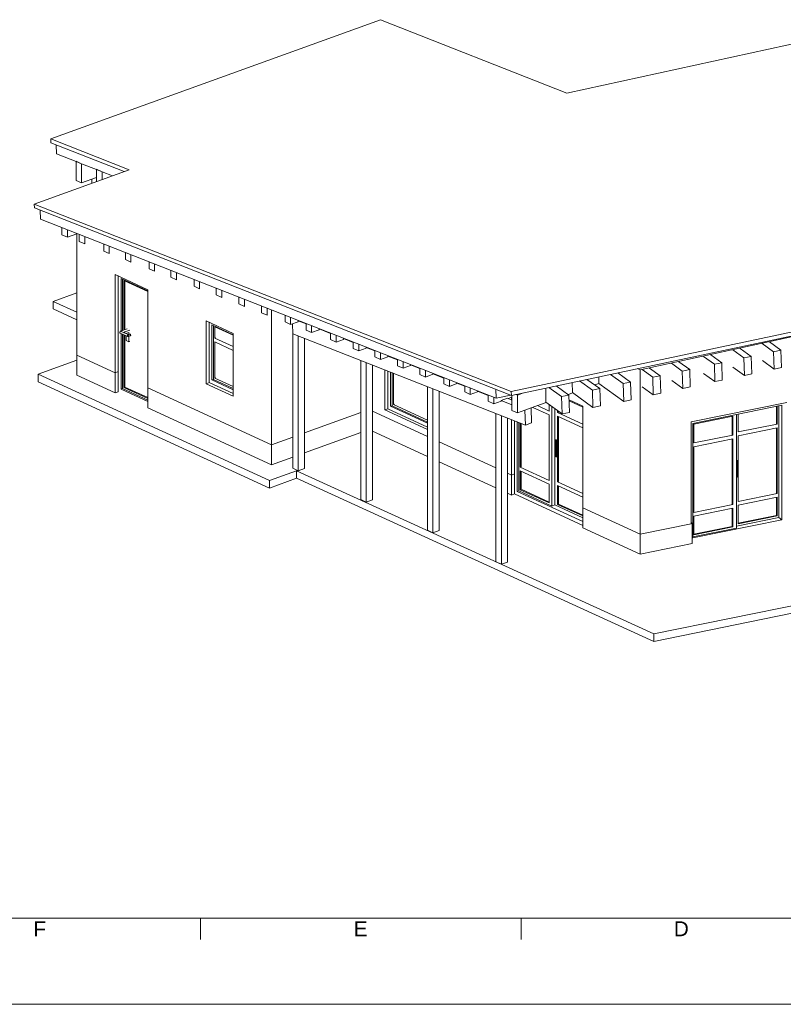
# Model space of a CAD drawing. Header units: millimetres. Extents: x 0 to 1189, y 0 to 841.
# Tile 6 of 13: x 776 to 952, y 0 to 228. Entities that reach past the tile are written whole.
import ezdxf

# ---------------------------------------------------------------- set-up
doc = ezdxf.new("R2010")
doc.units = ezdxf.units.MM
doc.layers.add('Perspectives', color=7, linetype='Continuous')
doc.styles.add('Arial', font='arial.ttf')

msp = doc.modelspace()

# ---------------------------------------------------------------- linework, layer by layer
at = {"color": 7, "linetype": 'Continuous', "lineweight": 9}
for p, q in [((1169, 20), (20, 20)), ((817.44, 20), (817.44, 15)), ((891.75, 20), (891.75, 15))]:
    msp.add_line(p, q, dxfattribs=at)
at = {"color": 5, "linetype": 'Continuous', "lineweight": 9, "true_color": 0x0000ff}
msp.add_line((1189, 0), (0, 0), dxfattribs=at)
at = {"layer": 'Perspectives', "color": 7, "linetype": 'Continuous', "lineweight": 9}
for p, q in [((859.12, 228.19), (902.35, 211.2)), ((782.76, 200.55), (859.12, 228.19)), ((969.01, 225.69), (902.35, 211.2)), ((782.76, 200.55), (800.92, 193.41)), ((782.76, 199.68), (782.76, 200.55)), ((782.76, 199.68), (799.77, 192.99)), ((784.1, 197.08), (784.03, 199.18)), ((788.62, 195.3), (784.1, 197.08)), ((788.62, 195.39), (789.89, 194.81)), ((788.62, 195.3), (788.62, 195.39)), ((788.62, 190.93), (788.62, 195.3)), ((789.89, 194.81), (788.62, 195.3)), ((789.89, 194.81), (789.89, 190.35)), ((793.36, 193.44), (789.89, 194.81)), ((800.92, 193.41), (778.94, 185.45)), ((793.36, 193.44), (793.36, 193.53)), ((793.36, 193.53), (794.62, 192.94)), ((793.36, 190.67), (793.36, 193.44)), ((794.62, 192.94), (793.36, 193.44)), ((794.62, 192.94), (794.62, 191.13)), ((797.02, 192), (794.62, 192.94)), ((789.89, 190.35), (788.62, 190.93)), ((789.89, 190.35), (793.36, 191.6)), ((792.3, 190.29), (792.3, 191.22)), ((889.45, 142.01), (778.94, 185.45)), ((778.94, 185.45), (778.97, 184.57)), ((778.97, 184.57), (889.48, 141.13)), ((780.4, 181.93), (780.33, 184.04)), ((885.94, 140.45), (780.4, 181.93)), ((785.35, 179.99), (785.35, 178.36)), ((785.35, 178.36), (786.62, 177.78)), ((786.62, 177.78), (786.62, 179.49)), ((786.62, 177.78), (788.8, 178.57)), ((788.8, 150.45), (788.8, 178.63)), ((789.35, 178.42), (789.35, 176.8)), ((789.35, 176.8), (790.61, 176.22)), ((790.61, 176.22), (790.61, 177.92)), ((795.03, 176.19), (795.03, 174.58)), ((795.03, 174.58), (796.29, 174)), ((796.29, 174), (796.29, 175.69)), ((800.07, 174.2), (800.07, 172.61)), ((801.33, 172.03), (801.33, 173.71)), ((800.07, 172.61), (801.33, 172.03)), ((805.54, 172.05), (805.54, 170.48)), ((806.8, 169.89), (806.8, 171.56)), ((797.68, 169.11), (805.27, 165.62)), ((797.68, 146.36), (797.68, 169.11)), ((805.54, 170.48), (806.8, 169.89)), ((810.58, 170.07), (810.58, 168.51)), ((811.85, 167.92), (811.85, 169.57)), ((798.4, 168.78), (798.4, 146.62)), ((799.03, 168.21), (805.27, 165.34)), ((799.03, 156.03), (799.03, 168.21)), ((799.38, 168.04), (799.38, 156.16)), ((799.7, 167.76), (805.27, 165.19)), ((799.7, 156.28), (799.7, 167.76)), ((799.94, 167.65), (799.94, 156.36)), ((810.58, 168.51), (811.85, 167.92)), ((815.94, 167.96), (815.94, 166.41)), ((817.21, 165.83), (817.21, 167.47)), ((788.8, 164.87), (783.33, 162.89)), ((805.27, 165.62), (805.27, 142.87)), ((815.94, 166.41), (817.21, 165.83)), ((821.09, 165.94), (821.09, 164.4)), ((821.09, 164.4), (822.36, 163.82)), ((822.36, 163.82), (822.36, 165.44)), ((783.33, 162.89), (788.8, 160.38)), ((783.33, 162.89), (783.33, 161.15)), ((826.35, 163.87), (826.35, 162.35)), ((826.35, 162.35), (827.61, 161.76)), ((827.61, 161.76), (827.61, 163.38)), ((788.8, 158.64), (783.33, 161.15)), ((831.61, 161.81), (831.61, 160.29)), ((831.61, 160.29), (832.87, 159.71)), ((832.87, 159.71), (832.87, 161.31)), ((833.93, 129.67), (833.93, 160.89)), ((818.72, 158.37), (825.04, 155.46)), ((818.72, 143.82), (818.72, 158.37)), ((819.43, 158.04), (819.43, 144.14)), ((820.06, 157.47), (825.04, 155.18)), ((820.06, 144.71), (820.06, 157.47)), ((837.07, 159.66), (837.07, 158.16)), ((837.07, 158.16), (838.33, 157.58)), ((838.33, 157.58), (838.33, 159.16)), ((838.33, 157.58), (840.07, 158.2)), ((838.77, 157.73), (838.85, 155.41)), ((840.07, 158.42), (840.15, 158.45)), ((840.07, 158.2), (840.07, 158.42)), ((840.07, 158.42), (841.9, 157.7)), ((841.9, 157.76), (841.9, 156.27)), ((889.45, 142.01), (964.46, 157.91)), ((798.84, 155.56), (800.57, 154.76)), ((800.42, 156.54), (798.93, 156)), ((799.72, 155.63), (798.93, 156)), ((799.03, 142.56), (799.03, 155.48)), ((799.38, 155.31), (799.38, 142.69)), ((800.68, 155.24), (799.82, 155.63)), ((799.88, 155.82), (801.05, 156.24)), ((800.81, 155.72), (800.15, 155.48)), ((800.18, 155.49), (800.18, 155.47)), ((800.95, 155.33), (800.68, 155.24)), ((800.81, 155.28), (800.81, 155.72)), ((820.42, 144.84), (820.42, 157.3)), ((820.74, 157.02), (825.04, 155.04)), ((820.74, 154.41), (820.74, 157.02)), ((825.04, 155.46), (825.04, 140.91)), ((838.85, 155.45), (838.82, 155.44)), ((838.82, 124.22), (838.82, 155.44)), ((838.82, 155.44), (838.85, 155.43)), ((838.85, 155.41), (892.72, 134.24)), ((841.9, 156.27), (843.17, 155.69)), ((843.17, 155.69), (843.17, 157.26)), ((843.17, 155.69), (844.9, 156.32)), ((844.9, 156.52), (844.98, 156.55)), ((844.9, 156.32), (844.9, 156.52)), ((844.9, 156.52), (847.58, 155.47)), ((847.58, 155.53), (847.58, 154.05)), ((889.48, 141.13), (964.49, 157.03)), ((919.29, 147.08), (962.74, 156.51)), ((799.7, 142.98), (799.7, 155.17)), ((799.94, 155.06), (799.94, 143.06)), ((800.18, 154.94), (800.18, 153.84)), ((800.18, 153.84), (800.81, 153.55)), ((800.75, 154.76), (801.11, 154.89)), ((800.81, 153.55), (800.81, 154.78)), ((800.81, 153.55), (801.05, 153.64)), ((820.74, 154.41), (820.97, 154.49)), ((825.04, 152.43), (820.74, 154.41)), ((820.74, 145.13), (820.74, 153.54)), ((820.74, 153.54), (825.04, 151.56)), ((840.08, 123.64), (840.08, 154.93)), ((841.51, 124.16), (841.51, 154.37)), ((847.58, 154.05), (848.84, 153.47)), ((848.84, 153.47), (848.84, 155.03)), ((848.84, 153.47), (850.57, 154.1)), ((850.57, 154.29), (850.66, 154.32)), ((850.57, 154.1), (850.57, 154.29)), ((850.57, 154.29), (852.83, 153.4)), ((852.83, 153.47), (852.83, 152)), ((854.09, 151.42), (854.09, 152.97)), ((950.2, 151.24), (947.58, 153.13)), ((951.91, 151.6), (949.29, 153.5)), ((852.83, 152), (854.09, 151.42)), ((854.09, 151.42), (855.83, 152.05)), ((855.83, 152.23), (855.91, 152.26)), ((855.83, 152.05), (855.83, 152.23)), ((855.83, 152.23), (857.87, 151.42)), ((857.87, 151.48), (857.87, 150.03)), ((859.13, 149.45), (859.13, 150.99)), ((943.35, 149.79), (940.77, 151.65)), ((945.06, 150.15), (942.47, 152.02)), ((950.2, 151.24), (951.91, 151.6)), ((950.34, 147.21), (950.2, 151.24)), ((951.91, 151.6), (952.06, 147.58)), ((788.8, 149.28), (779.83, 146.03)), ((788.8, 150.45), (797.68, 146.36)), ((788.8, 150.45), (788.8, 145.81)), ((788.8, 150.45), (797.68, 146.36)), ((854.58, 116.97), (854.58, 149.23)), ((855.84, 116.39), (855.84, 148.74)), ((857.87, 150.03), (859.13, 149.45)), ((859.13, 149.45), (860.87, 150.08)), ((860.87, 150.24), (860.95, 150.27)), ((860.87, 150.08), (860.87, 150.24)), ((860.87, 150.24), (863.12, 149.36)), ((863.12, 149.42), (863.12, 147.98)), ((864.39, 147.4), (864.39, 148.92)), ((929.07, 146.76), (926.57, 148.56)), ((930.79, 147.12), (928.27, 148.93)), ((936.5, 148.34), (933.95, 150.17)), ((938.21, 148.7), (935.66, 150.54)), ((936.5, 148.34), (938.21, 148.7)), ((936.64, 144.31), (936.5, 148.34)), ((938.21, 148.7), (938.35, 144.67)), ((943.35, 149.79), (945.06, 150.15)), ((943.49, 145.76), (943.35, 149.79)), ((945.06, 150.15), (945.2, 146.12)), ((950.34, 147.21), (947.63, 149.17)), ((797.68, 146.36), (798.4, 146.62)), ((798.4, 146.62), (797.68, 146.36)), ((797.68, 141.72), (797.68, 146.36)), ((798.4, 146.62), (798.4, 141.98)), ((857.27, 116.9), (857.27, 148.18)), ((860.13, 137.77), (860.13, 147.05)), ((860.84, 146.77), (860.84, 138.02)), ((861.47, 138.6), (861.47, 146.53)), ((861.83, 138.73), (861.83, 146.39)), ((862.14, 139.02), (862.14, 146.26)), ((863.12, 147.98), (864.39, 147.4)), ((864.39, 147.4), (866.12, 148.03)), ((866.12, 148.18), (866.2, 148.21)), ((866.12, 148.03), (866.12, 148.18)), ((866.12, 148.18), (868.29, 147.33)), ((868.29, 147.39), (868.29, 145.96)), ((869.56, 145.38), (869.56, 146.89)), ((871.29, 146.15), (871.37, 146.18)), ((871.29, 146.01), (871.29, 146.15)), ((871.29, 146.15), (873.84, 145.15)), ((917.08, 144.22), (914.12, 146.35)), ((918.67, 147.32), (919.29, 147.08)), ((919.29, 108.94), (919.29, 147.08)), ((922.22, 145.31), (919.76, 147.09)), ((923.94, 145.67), (921.46, 147.46)), ((929.07, 146.76), (930.79, 147.12)), ((929.21, 142.74), (929.07, 146.76)), ((930.79, 147.12), (930.93, 143.1)), ((936.64, 144.31), (934, 146.21)), ((943.49, 145.76), (940.82, 147.69)), ((945.2, 146.12), (943.49, 145.76)), ((952.06, 147.58), (950.34, 147.21)), ((779.83, 146.03), (833.4, 121.38)), ((779.83, 146.03), (779.83, 144.3)), ((833.4, 119.64), (779.83, 144.3)), ((788.8, 145.81), (797.68, 141.72)), ((818.72, 143.82), (819.5, 144.1)), ((825.04, 140.91), (818.72, 143.82)), ((819.43, 144.14), (825.04, 141.55)), ((820.06, 144.71), (820.42, 144.84)), ((825.04, 142.42), (820.06, 144.71)), ((825.04, 142.72), (820.42, 144.84)), ((820.74, 145.13), (820.97, 145.22)), ((825.04, 143.15), (820.74, 145.13)), ((868.29, 145.96), (869.56, 145.38)), ((869.56, 145.38), (871.29, 146.01)), ((873.84, 145.21), (873.84, 143.79)), ((873.84, 143.79), (875.1, 143.21)), ((875.1, 143.21), (875.1, 144.71)), ((875.1, 143.21), (876.84, 143.84)), ((876.84, 143.97), (876.92, 144)), ((876.84, 143.84), (876.84, 143.97)), ((876.84, 143.97), (878.67, 143.25)), ((903.6, 141.76), (903.58, 144.12)), ((908.23, 142.35), (905.27, 144.48)), ((909.95, 142.71), (906.98, 144.84)), ((908.79, 143.54), (909.75, 143.89)), ((909.75, 143.89), (909.73, 145.42)), ((915.52, 139.74), (909.75, 143.89)), ((909.75, 143.89), (909.75, 143.89)), ((915.37, 143.86), (912.41, 145.99)), ((915.37, 143.86), (917.08, 144.22)), ((915.52, 139.74), (915.37, 143.86)), ((917.08, 144.22), (917.23, 140.1)), ((922.22, 145.31), (923.94, 145.67)), ((922.36, 141.28), (922.22, 145.31)), ((923.94, 145.67), (924.08, 141.65)), ((929.21, 142.74), (926.62, 144.6)), ((938.35, 144.67), (936.64, 144.31)), ((798.4, 141.98), (797.68, 141.72)), ((799.38, 142.69), (799.03, 142.56)), ((805.27, 139.69), (799.03, 142.56)), ((799.38, 142.69), (805.27, 139.98)), ((799.7, 142.98), (799.94, 143.06)), ((805.27, 140.41), (799.7, 142.98)), ((799.94, 143.06), (805.27, 140.61)), ((805.27, 142.87), (833.93, 129.67)), ((805.27, 138.23), (805.27, 142.87)), ((805.27, 142.87), (833.93, 129.67)), ((870.04, 109.85), (870.04, 143.16)), ((871.31, 109.27), (871.31, 142.66)), ((872.73, 109.78), (872.73, 142.1)), ((878.67, 143.31), (878.67, 141.91)), ((878.67, 141.91), (879.93, 141.33)), ((879.93, 141.33), (879.93, 142.81)), ((879.93, 141.33), (881.66, 141.95)), ((881.66, 142.07), (881.75, 142.1)), ((881.66, 141.95), (881.66, 142.07)), ((881.66, 142.07), (884.13, 141.1)), ((885.94, 140.45), (885.87, 142.55)), ((889.45, 142.01), (889.48, 141.13)), ((890.86, 141.21), (892.3, 141.73)), ((897.45, 139.53), (897.42, 142.81)), ((901.1, 140.83), (898.14, 142.97)), ((902.81, 141.2), (899.85, 143.33)), ((902.64, 141.32), (903.68, 141.7)), ((908.38, 138.32), (903.6, 141.76)), ((908.23, 142.35), (909.95, 142.71)), ((908.38, 138.32), (908.23, 142.35)), ((909.95, 142.71), (910.09, 138.68)), ((922.36, 141.28), (919.81, 143.13)), ((924.08, 141.65), (922.36, 141.28)), ((930.93, 143.1), (929.21, 142.74)), ((884.13, 141.16), (884.13, 139.77)), ((884.13, 139.77), (885.4, 139.19)), ((885.4, 139.19), (885.4, 140.66)), ((885.4, 139.19), (887.13, 139.82)), ((889.36, 141.18), (885.94, 140.45)), ((887.13, 139.92), (888.56, 140.44)), ((887.13, 139.82), (887.13, 139.92)), ((887.13, 139.92), (889.6, 138.95)), ((889.6, 140.03), (888.56, 140.44)), ((888.69, 140.38), (889.6, 140.71)), ((889.47, 140.08), (889.47, 140.66)), ((889.6, 141.16), (889.6, 137.64)), ((890.86, 141.21), (890.54, 141.36)), ((890.86, 137.06), (890.86, 141.21)), ((894.02, 138.2), (897.54, 139.47)), ((901.24, 136.81), (897.45, 139.53)), ((901.1, 140.83), (902.81, 141.2)), ((901.24, 136.81), (901.1, 140.83)), ((902.81, 141.2), (902.95, 137.17)), ((902.85, 140.12), (906.03, 138.66)), ((902.86, 139.84), (906.03, 138.38)), ((917.23, 140.1), (915.52, 139.74)), ((931.11, 134.97), (953.26, 139.49)), ((805.27, 138.23), (833.93, 125.04)), ((841.51, 132.41), (854.58, 137.15)), ((841.51, 132.41), (854.58, 137.15)), ((857.27, 137.49), (870.04, 131.61)), ((857.27, 137.49), (870.04, 131.61)), ((860.13, 137.77), (860.84, 138.02)), ((870.04, 133.2), (860.13, 137.77)), ((860.84, 138.02), (870.04, 133.79)), ((861.47, 138.6), (861.83, 138.73)), ((870.04, 134.66), (861.47, 138.6)), ((870.04, 134.95), (861.83, 138.73)), ((862.14, 139.02), (862.38, 139.11)), ((870.04, 135.38), (862.14, 139.02)), ((885.88, 102.56), (885.88, 136.93)), ((889.6, 137.64), (890.86, 137.06)), ((890.86, 137.06), (892.6, 137.68)), ((892.6, 137.68), (894.02, 138.2)), ((892.6, 137.68), (892.72, 134.24)), ((894.02, 138.2), (894.14, 134.76)), ((894.45, 138.35), (898.2, 136.63)), ((898.2, 137.5), (895.5, 138.74)), ((898.2, 139), (898.2, 137.5)), ((898.83, 115.47), (898.83, 138.54)), ((899.54, 138.03), (899.54, 115.73)), ((899.54, 138.03), (899.54, 115.73)), ((900.17, 137.17), (900.17, 137.57)), ((900.17, 137.17), (900.41, 137.26)), ((906.03, 134.48), (900.17, 137.17)), ((900.41, 137.4), (900.41, 137.26)), ((902.95, 137.17), (901.24, 136.81)), ((906.03, 138.66), (906.03, 115.04)), ((910.09, 138.68), (908.38, 138.32)), ((931.53, 134.62), (952.12, 138.82)), ((950.92, 134.59), (950.92, 138.58)), ((951.06, 138.61), (951.06, 134.48)), ((951.48, 112.83), (951.48, 138.69)), ((952.12, 138.82), (952.12, 112.3)), ((887.15, 101.97), (887.15, 136.43)), ((888.57, 102.49), (888.57, 135.87)), ((889.47, 122.66), (889.47, 135.52)), ((890.2, 135.23), (890.2, 122.91)), ((890.84, 118.85), (890.84, 134.98)), ((891.19, 118.98), (891.19, 134.84)), ((891.51, 124.49), (891.51, 134.72)), ((892.72, 134.24), (894.14, 134.76)), ((898.2, 136.63), (898.2, 121.41)), ((900.17, 136.3), (906.03, 133.61)), ((900.17, 121.09), (900.17, 136.3)), ((900.41, 136.19), (900.41, 121.17)), ((931.11, 111.35), (931.11, 134.97)), ((931.75, 134.45), (940.76, 136.29)), ((940.62, 132.06), (940.62, 136.26)), ((940.76, 136.29), (940.76, 131.94)), ((941.62, 110.38), (941.62, 136.68)), ((942.04, 132.64), (942.04, 136.77)), ((841.51, 127.78), (854.58, 132.51)), ((857.27, 132.85), (870.04, 126.97)), ((891.75, 134.63), (891.75, 124.57)), ((931.53, 108.1), (931.53, 134.62)), ((931.75, 130.1), (931.75, 134.45)), ((951.06, 134.48), (942.04, 132.64)), ((942.04, 131.77), (951.06, 133.61)), ((950.92, 134.59), (951.06, 134.48)), ((950.92, 118.51), (950.92, 133.58)), ((951.06, 133.61), (951.06, 118.39)), ((833.93, 129.67), (838.82, 131.44)), ((833.93, 129.67), (838.82, 131.44)), ((872.73, 130.37), (885.88, 124.32)), ((872.73, 130.37), (885.88, 124.32)), ((899.71, 127.17), (899.71, 130.65)), ((899.93, 127.16), (899.93, 130.64)), ((900.03, 130.5), (900.03, 127.02)), ((940.76, 131.94), (931.75, 130.1)), ((931.75, 129.23), (940.76, 131.07)), ((940.62, 132.06), (940.76, 131.94)), ((940.62, 115.97), (940.62, 131.04)), ((940.76, 131.07), (940.76, 115.85)), ((942.04, 116.55), (942.04, 131.77)), ((833.93, 129.67), (833.93, 125.04)), ((931.75, 114.01), (931.75, 129.23)), ((833.93, 125.04), (838.82, 126.8)), ((872.73, 125.73), (885.88, 119.68)), ((941.63, 125.89), (941.63, 122.41)), ((941.84, 125.86), (941.84, 122.38)), ((833.4, 121.38), (839.67, 123.65)), ((840.08, 123.64), (838.82, 124.22)), ((839.67, 123.65), (922.5, 85.83)), ((839.67, 123.65), (839.67, 121.91)), ((841.51, 124.16), (840.08, 123.64)), ((891.75, 124.57), (891.51, 124.49)), ((898.2, 121.41), (891.51, 124.49)), ((891.51, 119.27), (891.51, 123.62)), ((891.51, 123.62), (898.2, 120.54)), ((891.75, 123.51), (891.75, 119.36)), ((839.67, 121.91), (833.4, 119.64)), ((833.4, 121.38), (833.4, 119.64)), ((922.5, 84.09), (839.67, 121.91)), ((888.57, 123.08), (889.47, 122.66)), ((888.57, 123.08), (889.47, 122.66)), ((890.2, 122.93), (889.47, 122.66)), ((889.47, 122.66), (889.49, 122.65)), ((889.49, 122.65), (890.2, 122.91)), ((889.49, 118.02), (889.49, 122.65)), ((890.2, 122.91), (890.2, 118.28)), ((900.17, 121.09), (900.41, 121.17)), ((906.03, 118.39), (900.17, 121.09)), ((891.19, 118.98), (890.84, 118.85)), ((906.03, 111.86), (890.84, 118.85)), ((898.83, 115.47), (891.19, 118.98)), ((891.75, 119.36), (891.51, 119.27)), ((898.2, 116.19), (891.51, 119.27)), ((891.75, 119.36), (898.2, 116.39)), ((898.2, 120.54), (898.2, 116.19)), ((900.17, 120.22), (906.03, 117.52)), ((900.17, 115.87), (900.17, 120.22)), ((900.41, 120.11), (900.41, 115.95)), ((855.84, 116.39), (854.58, 116.97)), ((857.27, 116.9), (855.84, 116.39)), ((888.57, 118.44), (889.49, 118.02)), ((890.2, 118.28), (889.49, 118.02)), ((890.2, 118.28), (906.03, 110.99)), ((951.06, 118.39), (942.04, 116.55)), ((942.04, 115.68), (951.06, 117.52)), ((951.06, 118.39), (950.92, 118.51)), ((950.92, 113.29), (950.92, 117.49)), ((951.06, 117.52), (951.06, 113.17)), ((899.54, 115.73), (898.83, 115.47)), ((899.54, 115.73), (906.03, 112.74)), ((900.17, 115.87), (900.41, 115.95)), ((906.03, 113.17), (900.17, 115.87)), ((900.41, 115.95), (906.03, 113.37)), ((906.03, 115.04), (919.29, 108.94)), ((906.03, 110.4), (906.03, 115.04)), ((906.03, 115.04), (919.29, 108.94)), ((940.76, 115.85), (931.75, 114.01)), ((931.75, 113.14), (940.76, 114.98)), ((940.62, 115.97), (940.76, 115.85)), ((940.62, 110.75), (940.62, 114.96)), ((940.76, 114.98), (940.76, 110.64)), ((942.04, 111.33), (942.04, 115.68)), ((922.5, 85.83), (1055.53, 112.98)), ((952.12, 112.3), (931.53, 108.1)), ((931.75, 108.8), (931.75, 113.14)), ((941.62, 110.81), (951.48, 112.83)), ((942.04, 111.48), (950.92, 113.29)), ((951.06, 113.17), (942.04, 111.33)), ((951.06, 113.17), (950.92, 113.29)), ((951.48, 112.83), (952.12, 112.3)), ((870.04, 109.85), (871.31, 109.27)), ((871.31, 109.27), (872.73, 109.78)), ((906.03, 110.4), (919.29, 104.3)), ((919.29, 108.94), (931.11, 111.35)), ((919.29, 108.94), (931.11, 111.35)), ((1055.53, 111.24), (922.5, 84.09)), ((931.39, 111.41), (931.11, 111.64)), ((931.11, 111.35), (931.39, 111.41)), ((931.39, 106.77), (931.39, 111.41)), ((941.62, 110.38), (931.53, 108.32)), ((931.75, 108.94), (940.62, 110.75)), ((940.76, 110.64), (931.75, 108.8)), ((940.76, 110.64), (940.62, 110.75)), ((919.29, 108.94), (919.29, 104.3)), ((919.29, 104.3), (931.39, 106.77)), ((885.88, 102.56), (887.15, 101.97)), ((887.15, 101.97), (888.57, 102.49)), ((922.5, 85.83), (922.5, 84.09))]:
    msp.add_line(p, q, dxfattribs=at)
msp.add_lwpolyline([(799.82, 155.63), (799.82, 155.63), (799.82, 155.63)], dxfattribs=at)
for centre, radius, start, end in [((799.94, 155.62), 0.218, 143.6376, 176.0335), ((799.95, 155.59), 0.239, 107.1791, 138.5025), ((801.03, 155.11), 0.238, 360, 109.901), ((800.67, 154.98), 0.238, 245.2793, 289.901), ((801.03, 155.11), 0.238, 289.901, 360)]:
    msp.add_arc(centre, radius, start, end, dxfattribs=at)
for centre, major_axis, ratio, start_param, end_param in [((798.93, 155.78), (0.1, 0.216), 0.683013, 0.778796, 3.141593), ((799.72, 155.42), (-0.1, -0.216), 0.683013, 3.141593, 3.920388), ((799.57, 155.49), (0.199, 0.433), 0.683013, 5.088004, 5.662689), ((800.67, 154.98), (-0.1, -0.216), 0.683013, 3.920388, 6.283185), ((800.67, 154.98), (0.011, 0.257), 0.066251, 0.389398, 1.466876), ((800.67, 154.98), (-0.081, 0.224), 0.605662, 3.141593, 5.50439), ((801.03, 155.11), (0.081, -0.224), 0.605662, 0, 3.141593), ((899.87, 130.57), (-0.081, 0.224), 0.605662, 0.0025, 1.223458), ((899.81, 130.6), (0.159, 0), 0.408248, 1.139339, 1.918134), ((899.87, 130.57), (-0.081, 0.224), 0.605662, 4.365051, 6.285685), ((899.99, 130.62), (-0.027, 0.0746), 0.605662, 5.979122, 7.506644), ((899.87, 127.1), (-0.081, 0.224), 0.605662, 1.223458, 3.144092), ((899.81, 127.12), (-0.159, 0), 0.408248, 4.280931, 5.059727), ((899.99, 127.14), (-0.027, 0.0746), 0.605662, 1.223458, 3.61546), ((899.87, 127.1), (-0.081, 0.224), 0.605662, 3.144092, 4.365051), ((941.63, 125.81), (-0.151, -0.184), 0.816497, 3.148138, 4.090787), ((941.56, 125.87), (-0.0502, -0.0615), 0.816497, 2.255516, 2.959504), ((941.7, 125.83), (0.159, 0), 0.408248, 0.886077, 1.772154), ((941.63, 125.81), (-0.151, -0.184), 0.816497, 2.255516, 3.148138), ((941.56, 122.39), (-0.0502, -0.0615), 0.816497, 1.692937, 2.255516), ((941.63, 122.33), (-0.151, -0.184), 0.816497, 0.821292, 2.255516), ((941.7, 122.35), (0.159, 0), 0.408248, 0.886077, 1.772154)]:
    msp.add_ellipse(centre, major_axis=major_axis, ratio=ratio, start_param=start_param, end_param=end_param, dxfattribs=at)

# ---------------------------------------------------------------- texts
at = {"color": 7, "linetype": 'Continuous', "lineweight": 9, "style": 'Arial'}
for s, width, p in [('F', 1.000927, (778.72, 15.78)), ('E', 1.000333, (852.93, 15.78)), ('D', 1.000895, (927.11, 15.78))]:
    msp.add_text(s, height=3.44, dxfattribs=dict(at, width=width)).set_placement(p)

doc.saveas('drawing.dxf')
